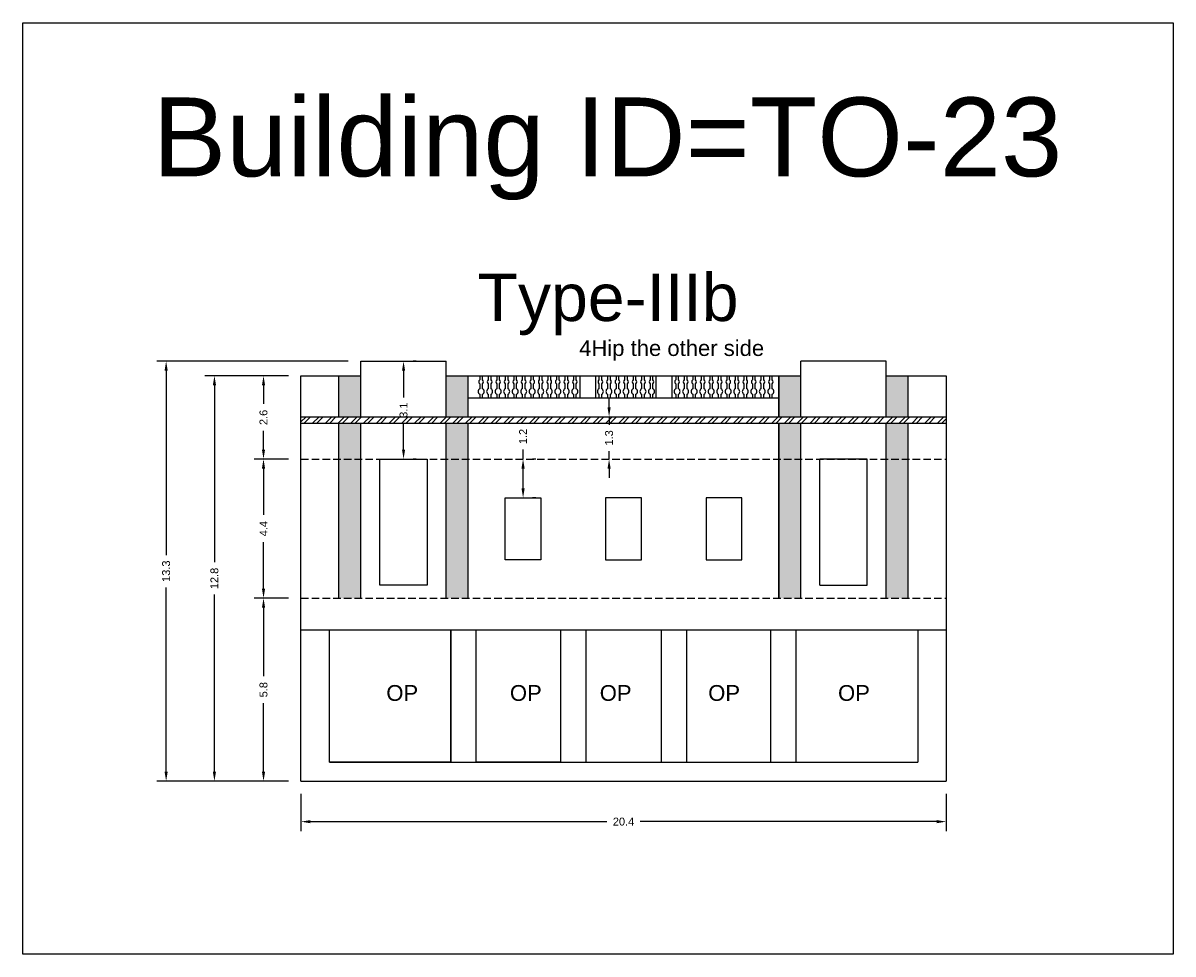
# Model space of a CAD drawing. Header units: metres. Extents: x 3416649 to 3417130, y -6713042 to -6712690.
# Tile 30 of 70: x 3416741 to 3416778, y -6712810 to -6712780. Entities that reach past the tile are written whole.
import ezdxf

# ---------------------------------------------------------------- set-up
doc = ezdxf.new("R2010")
doc.units = ezdxf.units.M
doc.linetypes.add('ACAD_ISO02W100', pattern=[15, 12, -3])
doc.layers.add('Dotted', color=7, linetype='ACAD_ISO02W100', plot=False)
doc.styles.get("Standard").update_dxf_attribs({"font": 'arial.ttf'})
doc.dimstyles.new('ISO-25', dxfattribs={"dimtxt": 0.25, "dimasz": 0.3, "dimexe": 0.3, "dimexo": 0.4, "dimgap": 0.2, "dimtad": 0, "dimdec": 1, "dimdsep": 46, "dimtxsty": 'Standard', "dimcen": 2.5, "dimadec": 0, "dimazin": 0, "dimtfac": 1, "dimtdec": 1, "dimtmove": 0, "dimatfit": 3, "dimfxl": 1, "dimarcsym": 0})

# ---------------------------------------------------------------- blocks, each defined once
blk = doc.blocks.new('*D175')
at = {"color": 0, "lineweight": -2, "transparency": 16777216}
for p, q in [((3416749.532, -6712798.596), (3416748.445, -6712798.596)), ((3416748.745, -6712798.896), (3416748.745, -6712801.068)), ((3416748.745, -6712804.096), (3416748.745, -6712801.924)), ((3416749.532, -6712804.396), (3416748.445, -6712804.396))]:
    blk.add_line(p, q, dxfattribs=at)
at = {"color": 0, "transparency": 16777216}
for points in [[(3416748.695, -6712798.896), (3416748.795, -6712798.896), (3416748.745, -6712798.596)], [(3416748.695, -6712804.096), (3416748.795, -6712804.096), (3416748.745, -6712804.396)]]:
    blk.add_solid(points, dxfattribs=at)
at = {"layer": 'Defpoints', "color": 0, "transparency": 16777216}
for p in [(3416748.745, -6712798.596), (3416749.932, -6712798.596), (3416749.932, -6712804.396)]:
    blk.add_point(p, dxfattribs=at)
at = {"color": 0, "transparency": 16777216, "insert": (3416748.745, -6712801.496), "char_height": 0.25, "attachment_point": 5, "rotation": 90}
blk.add_mtext('5.8', dxfattribs=at)
blk = doc.blocks.new('*D176')
at = {"color": 0, "lineweight": -2, "transparency": 16777216}
for p, q in [((3416749.532, -6712794.186), (3416748.445, -6712794.186)), ((3416748.745, -6712794.486), (3416748.745, -6712795.959)), ((3416748.745, -6712798.296), (3416748.745, -6712796.823)), ((3416749.532, -6712798.596), (3416748.445, -6712798.596))]:
    blk.add_line(p, q, dxfattribs=at)
at = {"color": 0, "transparency": 16777216}
for points in [[(3416748.695, -6712794.486), (3416748.795, -6712794.486), (3416748.745, -6712794.186)], [(3416748.695, -6712798.296), (3416748.795, -6712798.296), (3416748.745, -6712798.596)]]:
    blk.add_solid(points, dxfattribs=at)
at = {"layer": 'Defpoints', "color": 0, "transparency": 16777216}
for p in [(3416748.745, -6712794.186), (3416749.932, -6712794.186), (3416749.932, -6712798.596)]:
    blk.add_point(p, dxfattribs=at)
at = {"color": 0, "transparency": 16777216, "insert": (3416748.745, -6712796.391), "char_height": 0.25, "attachment_point": 5, "rotation": 90}
blk.add_mtext('4.4', dxfattribs=at)
blk = doc.blocks.new('*D177')
at = {"color": 0, "lineweight": -2, "transparency": 16777216}
for p, q in [((3416749.932, -6712804.796), (3416749.932, -6712805.978)), ((3416770.372, -6712804.796), (3416770.372, -6712805.978)), ((3416750.232, -6712805.678), (3416759.626, -6712805.678)), ((3416770.072, -6712805.678), (3416760.678, -6712805.678))]:
    blk.add_line(p, q, dxfattribs=at)
at = {"color": 0, "transparency": 16777216}
for points in [[(3416750.232, -6712805.628), (3416750.232, -6712805.728), (3416749.932, -6712805.678)], [(3416770.072, -6712805.628), (3416770.072, -6712805.728), (3416770.372, -6712805.678)]]:
    blk.add_solid(points, dxfattribs=at)
at = {"layer": 'Defpoints', "color": 0, "transparency": 16777216}
for p in [(3416749.932, -6712804.396), (3416770.372, -6712804.396), (3416770.372, -6712805.678)]:
    blk.add_point(p, dxfattribs=at)
at = {"color": 0, "transparency": 16777216, "insert": (3416760.152, -6712805.678), "char_height": 0.25, "attachment_point": 5}
blk.add_mtext('20.4', dxfattribs=at)
blk = doc.blocks.new('*D178')
at = {"color": 0, "lineweight": -2, "transparency": 16777216}
for p, q in [((3416749.532, -6712791.546), (3416748.445, -6712791.546)), ((3416748.745, -6712791.846), (3416748.745, -6712792.436)), ((3416748.745, -6712793.886), (3416748.745, -6712793.295)), ((3416749.532, -6712794.186), (3416748.445, -6712794.186))]:
    blk.add_line(p, q, dxfattribs=at)
at = {"color": 0, "transparency": 16777216}
for points in [[(3416748.695, -6712791.846), (3416748.795, -6712791.846), (3416748.745, -6712791.546)], [(3416748.695, -6712793.886), (3416748.795, -6712793.886), (3416748.745, -6712794.186)]]:
    blk.add_solid(points, dxfattribs=at)
at = {"layer": 'Defpoints', "color": 0, "transparency": 16777216}
for p in [(3416748.745, -6712791.546), (3416749.932, -6712791.546), (3416749.932, -6712794.186)]:
    blk.add_point(p, dxfattribs=at)
at = {"color": 0, "transparency": 16777216, "insert": (3416748.745, -6712792.866), "char_height": 0.25, "attachment_point": 5, "rotation": 90}
blk.add_mtext('2.6', dxfattribs=at)
blk = doc.blocks.new('*D179')
at = {"color": 0, "lineweight": -2, "transparency": 16777216}
for p, q in [((3416753.182, -6712791.386), (3416753.182, -6712792.232)), ((3416753.582, -6712791.086), (3416753.482, -6712791.086)), ((3416753.182, -6712793.886), (3416753.182, -6712793.039)), ((3416753.582, -6712794.186), (3416753.482, -6712794.186))]:
    blk.add_line(p, q, dxfattribs=at)
at = {"color": 0, "transparency": 16777216}
for points in [[(3416753.132, -6712791.386), (3416753.232, -6712791.386), (3416753.182, -6712791.086)], [(3416753.132, -6712793.886), (3416753.232, -6712793.886), (3416753.182, -6712794.186)]]:
    blk.add_solid(points, dxfattribs=at)
at = {"layer": 'Defpoints', "color": 0, "transparency": 16777216}
for p in [(3416753.182, -6712791.086), (3416753.182, -6712791.086), (3416753.182, -6712794.186)]:
    blk.add_point(p, dxfattribs=at)
at = {"color": 0, "transparency": 16777216, "insert": (3416753.182, -6712792.636), "char_height": 0.25, "attachment_point": 5, "rotation": 90}
blk.add_mtext('3.1', dxfattribs=at)
blk = doc.blocks.new('*D180')
at = {"color": 0, "lineweight": -2, "transparency": 16777216}
for p, q in [((3416756.969, -6712794.186), (3416756.969, -6712793.886)), ((3416757.369, -6712794.186), (3416757.269, -6712794.186)), ((3416756.969, -6712795.112), (3416756.969, -6712794.486)), ((3416757.369, -6712795.412), (3416757.269, -6712795.412))]:
    blk.add_line(p, q, dxfattribs=at)
at = {"color": 0, "transparency": 16777216}
for points in [[(3416756.919, -6712794.486), (3416757.019, -6712794.486), (3416756.969, -6712794.186)], [(3416756.919, -6712795.112), (3416757.019, -6712795.112), (3416756.969, -6712795.412)]]:
    blk.add_solid(points, dxfattribs=at)
at = {"layer": 'Defpoints', "color": 0, "transparency": 16777216}
for p in [(3416756.969, -6712794.186), (3416756.969, -6712794.186), (3416756.969, -6712795.412)]:
    blk.add_point(p, dxfattribs=at)
at = {"color": 0, "transparency": 16777216, "insert": (3416756.969, -6712793.471), "char_height": 0.25, "attachment_point": 5, "rotation": 90}
blk.add_mtext('1.2', dxfattribs=at)
blk = doc.blocks.new('*D181')
at = {"color": 0, "lineweight": -2, "transparency": 16777216}
for p, q in [((3416759.694, -6712792.546), (3416759.694, -6712792.246)), ((3416759.694, -6712792.846), (3416759.694, -6712793.1)), ((3416759.905, -6712792.846), (3416759.994, -6712792.846)), ((3416759.694, -6712794.186), (3416759.694, -6712793.932)), ((3416759.905, -6712794.186), (3416759.994, -6712794.186)), ((3416759.694, -6712794.486), (3416759.694, -6712794.786))]:
    blk.add_line(p, q, dxfattribs=at)
at = {"color": 0, "transparency": 16777216}
for points in [[(3416759.644, -6712792.546), (3416759.744, -6712792.546), (3416759.694, -6712792.846)], [(3416759.644, -6712794.486), (3416759.744, -6712794.486), (3416759.694, -6712794.186)]]:
    blk.add_solid(points, dxfattribs=at)
at = {"layer": 'Defpoints', "color": 0, "transparency": 16777216}
for p in [(3416759.505, -6712792.846), (3416759.694, -6712792.846), (3416759.505, -6712794.186)]:
    blk.add_point(p, dxfattribs=at)
at = {"color": 0, "transparency": 16777216, "insert": (3416759.694, -6712793.516), "char_height": 0.25, "attachment_point": 5, "rotation": 90}
blk.add_mtext('1.3', dxfattribs=at)
blk = doc.blocks.new('*D182')
at = {"color": 0, "lineweight": -2, "transparency": 16777216}
for p, q in [((3416749.532, -6712791.546), (3416746.89, -6712791.546)), ((3416747.19, -6712791.846), (3416747.19, -6712797.458)), ((3416747.19, -6712804.096), (3416747.19, -6712798.484)), ((3416749.532, -6712804.396), (3416746.89, -6712804.396))]:
    blk.add_line(p, q, dxfattribs=at)
at = {"color": 0, "transparency": 16777216}
for points in [[(3416747.14, -6712791.846), (3416747.24, -6712791.846), (3416747.19, -6712791.546)], [(3416747.14, -6712804.096), (3416747.24, -6712804.096), (3416747.19, -6712804.396)]]:
    blk.add_solid(points, dxfattribs=at)
at = {"layer": 'Defpoints', "color": 0, "transparency": 16777216}
for p in [(3416747.19, -6712791.546), (3416749.932, -6712791.546), (3416749.932, -6712804.396)]:
    blk.add_point(p, dxfattribs=at)
at = {"color": 0, "transparency": 16777216, "insert": (3416747.19, -6712797.971), "char_height": 0.25, "attachment_point": 5, "rotation": 90}
blk.add_mtext('12.8', dxfattribs=at)
blk = doc.blocks.new('*D183')
at = {"color": 0, "lineweight": -2, "transparency": 16777216}
for p, q in [((3416751.432, -6712791.086), (3416745.36, -6712791.086)), ((3416745.66, -6712791.386), (3416745.66, -6712797.228)), ((3416745.66, -6712804.096), (3416745.66, -6712798.254)), ((3416749.532, -6712804.396), (3416745.36, -6712804.396))]:
    blk.add_line(p, q, dxfattribs=at)
at = {"color": 0, "transparency": 16777216}
for points in [[(3416745.61, -6712791.386), (3416745.71, -6712791.386), (3416745.66, -6712791.086)], [(3416745.61, -6712804.096), (3416745.71, -6712804.096), (3416745.66, -6712804.396)]]:
    blk.add_solid(points, dxfattribs=at)
at = {"layer": 'Defpoints', "color": 0, "transparency": 16777216}
for p in [(3416745.66, -6712791.086), (3416751.832, -6712791.086), (3416749.932, -6712804.396)]:
    blk.add_point(p, dxfattribs=at)
at = {"color": 0, "transparency": 16777216, "insert": (3416745.66, -6712797.741), "char_height": 0.25, "attachment_point": 5, "rotation": 90}
blk.add_mtext('13.3', dxfattribs=at)

msp = doc.modelspace()

# ---------------------------------------------------------------- hatches: boundary and pattern name
h = msp.add_hatch(color=256)
h.dxf.hatch_style = 1
h.paths.add_polyline_path([(3416755.232, -6712791.546), (3416754.532, -6712791.546), (3416754.532, -6712792.846), (3416755.232, -6712792.846)])
h.paths.add_polyline_path([(3416755.232, -6712793.046), (3416754.532, -6712793.046), (3416754.532, -6712794.186), (3416755.232, -6712794.186)])
h.paths.add_polyline_path([(3416755.232, -6712794.186), (3416754.532, -6712794.186), (3416754.532, -6712798.596), (3416755.232, -6712798.596)])
h.paths.add_polyline_path([(3416751.832, -6712794.186), (3416751.132, -6712794.186), (3416751.132, -6712798.596), (3416751.832, -6712798.596)])
h.paths.add_polyline_path([(3416751.832, -6712793.046), (3416751.132, -6712793.046), (3416751.132, -6712794.186), (3416751.832, -6712794.186)])
h.paths.add_polyline_path([(3416751.832, -6712791.546), (3416751.132, -6712791.546), (3416751.132, -6712792.846), (3416751.832, -6712792.846)])
h = msp.add_hatch(color=256)
h.dxf.hatch_style = 1
h.paths.add_polyline_path([(3416765.772, -6712791.546), (3416765.072, -6712791.546), (3416765.072, -6712792.846), (3416765.772, -6712792.846)])
h.paths.add_polyline_path([(3416765.772, -6712793.046), (3416765.072, -6712793.046), (3416765.072, -6712794.186), (3416765.772, -6712794.186)])
h.paths.add_polyline_path([(3416765.772, -6712794.186), (3416765.072, -6712794.186), (3416765.072, -6712798.596), (3416765.772, -6712798.596)])
h.paths.add_polyline_path([(3416769.172, -6712794.186), (3416768.472, -6712794.186), (3416768.472, -6712798.596), (3416769.172, -6712798.596)])
h.paths.add_polyline_path([(3416769.172, -6712793.046), (3416768.472, -6712793.046), (3416768.472, -6712794.186), (3416769.172, -6712794.186)])
h.paths.add_polyline_path([(3416769.172, -6712791.546), (3416768.472, -6712791.546), (3416768.472, -6712792.846), (3416769.172, -6712792.846)])
h = msp.add_hatch()
h.set_pattern_fill('ANSI32', color=256, scale=0.03)
h.set_pattern_definition([(45, (-24.0477, 0), (-0.202055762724, 0.202055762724), []), (45, (-23.91298, 0), (-0.202055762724, 0.202055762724), [])])
h.paths.add_polyline_path([(3416749.932, -6712792.846), (3416749.932, -6712793.046), (3416770.372, -6712793.046), (3416770.372, -6712792.846)])

# ---------------------------------------------------------------- linework, layer by layer
for p, q in [((3416758.766, -6712791.546), (3416758.766, -6712792.246)), ((3416759.266, -6712791.546), (3416759.266, -6712792.246)), ((3416761.18, -6712791.546), (3416761.18, -6712792.246)), ((3416761.68, -6712791.546), (3416761.68, -6712792.246))]:
    msp.add_line(p, q)
for points in [[(3416741.124, -6712780.366), (3416777.562, -6712780.366), (3416777.562, -6712809.873), (3416741.124, -6712809.873)], [(3416752.432, -6712794.186), (3416753.932, -6712794.186), (3416753.932, -6712798.186), (3416752.432, -6712798.186)], [(3416756.401, -6712795.412), (3416757.536, -6712795.412), (3416757.536, -6712797.375), (3416756.401, -6712797.375)], [(3416760.72, -6712795.412), (3416759.584, -6712795.412), (3416759.584, -6712797.375), (3416760.72, -6712797.375)], [(3416763.903, -6712795.412), (3416762.768, -6712795.412), (3416762.768, -6712797.375), (3416763.903, -6712797.375)], [(3416750.832, -6712799.596), (3416754.682, -6712799.596), (3416754.682, -6712803.796), (3416750.832, -6712803.796)], [(3416755.482, -6712799.596), (3416758.16, -6712799.596), (3416758.16, -6712803.796), (3416755.482, -6712803.796)]]:
    msp.add_lwpolyline(points, close=True)
for points in [[(3416751.832, -6712791.086), (3416754.532, -6712791.086)], [(3416751.832, -6712791.546), (3416751.832, -6712791.086)], [(3416754.532, -6712791.546), (3416754.532, -6712791.086)], [(3416768.472, -6712791.086), (3416765.772, -6712791.086)], [(3416765.772, -6712791.546), (3416765.772, -6712791.086)], [(3416768.472, -6712791.546), (3416768.472, -6712791.086)], [(3416749.932, -6712791.546), (3416751.832, -6712791.546)], [(3416749.932, -6712804.396), (3416749.932, -6712791.546)], [(3416751.132, -6712792.846), (3416751.132, -6712791.546)], [(3416751.832, -6712792.846), (3416751.832, -6712791.546)], [(3416754.532, -6712791.546), (3416765.772, -6712791.546)], [(3416754.532, -6712792.846), (3416754.532, -6712791.546)], [(3416755.232, -6712792.846), (3416755.232, -6712791.546)], [(3416765.072, -6712791.546), (3416765.072, -6712792.846)], [(3416765.072, -6712792.846), (3416765.072, -6712791.546)], [(3416765.772, -6712792.846), (3416765.772, -6712791.546)], [(3416768.472, -6712792.846), (3416768.472, -6712791.546)], [(3416768.472, -6712791.546), (3416770.372, -6712791.546)], [(3416769.172, -6712792.846), (3416769.172, -6712791.546)], [(3416770.372, -6712791.546), (3416770.372, -6712804.396)], [(3416755.232, -6712792.246), (3416765.072, -6712792.246)], [(3416749.932, -6712792.846), (3416770.372, -6712792.846)], [(3416749.932, -6712793.046), (3416770.372, -6712793.046)], [(3416751.132, -6712798.596), (3416751.132, -6712793.046)], [(3416751.832, -6712798.596), (3416751.832, -6712793.046)], [(3416754.532, -6712798.596), (3416754.532, -6712793.046)], [(3416755.232, -6712798.596), (3416755.232, -6712793.046)], [(3416765.072, -6712798.596), (3416765.072, -6712793.046)], [(3416765.072, -6712793.046), (3416765.072, -6712798.596)], [(3416765.772, -6712798.596), (3416765.772, -6712793.046)], [(3416768.472, -6712798.596), (3416768.472, -6712793.046)], [(3416769.172, -6712798.596), (3416769.172, -6712793.046)], [(3416766.372, -6712798.186), (3416766.372, -6712794.186)], [(3416767.872, -6712794.186), (3416766.372, -6712794.186)], [(3416767.872, -6712798.186), (3416767.872, -6712794.186)], [(3416766.372, -6712798.186), (3416767.872, -6712798.186)], [(3416749.932, -6712799.596), (3416770.372, -6712799.596)], [(3416750.832, -6712803.796), (3416750.832, -6712799.596)], [(3416754.682, -6712803.796), (3416754.682, -6712799.596)], [(3416755.482, -6712803.796), (3416755.482, -6712799.596)], [(3416758.16, -6712799.596), (3416758.16, -6712803.796)], [(3416758.96, -6712799.596), (3416758.96, -6712803.796)], [(3416761.344, -6712799.596), (3416761.344, -6712803.796)], [(3416762.144, -6712799.596), (3416762.144, -6712803.796)], [(3416764.822, -6712803.796), (3416764.822, -6712799.596)], [(3416765.622, -6712803.796), (3416765.622, -6712799.596)], [(3416769.472, -6712799.596), (3416769.472, -6712803.796)], [(3416750.832, -6712803.796), (3416769.472, -6712803.796)], [(3416749.932, -6712804.396), (3416770.372, -6712804.396)]]:
    msp.add_lwpolyline(points)
for points in [[(3416755.594, -6712791.546), (3416755.594, -6712791.676, 0.504557), (3416755.594, -6712791.798), (3416755.594, -6712791.96, 0.59952), (3416755.594, -6712792.129), (3416755.594, -6712792.246)], [(3416755.684, -6712792.246), (3416755.684, -6712792.129, 0.59952), (3416755.684, -6712791.96), (3416755.684, -6712791.798, 0.504557), (3416755.684, -6712791.676), (3416755.684, -6712791.546)], [(3416755.864, -6712791.546), (3416755.864, -6712791.676, 0.504557), (3416755.864, -6712791.798), (3416755.864, -6712791.96, 0.59952), (3416755.864, -6712792.129), (3416755.864, -6712792.246)], [(3416755.954, -6712792.246), (3416755.954, -6712792.129, 0.59952), (3416755.954, -6712791.96), (3416755.954, -6712791.798, 0.504557), (3416755.954, -6712791.676), (3416755.954, -6712791.546)], [(3416756.134, -6712791.546), (3416756.134, -6712791.676, 0.504557), (3416756.134, -6712791.798), (3416756.134, -6712791.96, 0.59952), (3416756.134, -6712792.129), (3416756.134, -6712792.246)], [(3416756.224, -6712792.246), (3416756.224, -6712792.129, 0.59952), (3416756.224, -6712791.96), (3416756.224, -6712791.798, 0.504557), (3416756.224, -6712791.676), (3416756.224, -6712791.546)], [(3416756.404, -6712791.546), (3416756.404, -6712791.676, 0.504557), (3416756.404, -6712791.798), (3416756.404, -6712791.96, 0.59952), (3416756.404, -6712792.129), (3416756.404, -6712792.246)], [(3416756.494, -6712792.246), (3416756.494, -6712792.129, 0.59952), (3416756.494, -6712791.96), (3416756.494, -6712791.798, 0.504557), (3416756.494, -6712791.676), (3416756.494, -6712791.546)], [(3416756.674, -6712791.546), (3416756.674, -6712791.676, 0.504557), (3416756.674, -6712791.798), (3416756.674, -6712791.96, 0.59952), (3416756.674, -6712792.129), (3416756.674, -6712792.246)], [(3416756.764, -6712792.246), (3416756.764, -6712792.129, 0.59952), (3416756.764, -6712791.96), (3416756.764, -6712791.798, 0.504557), (3416756.764, -6712791.676), (3416756.764, -6712791.546)], [(3416756.944, -6712791.546), (3416756.944, -6712791.676, 0.504557), (3416756.944, -6712791.798), (3416756.944, -6712791.96, 0.59952), (3416756.944, -6712792.129), (3416756.944, -6712792.246)], [(3416757.034, -6712792.246), (3416757.034, -6712792.129, 0.59952), (3416757.034, -6712791.96), (3416757.034, -6712791.798, 0.504557), (3416757.034, -6712791.676), (3416757.034, -6712791.546)], [(3416757.214, -6712791.546), (3416757.214, -6712791.676, 0.504557), (3416757.214, -6712791.798), (3416757.214, -6712791.96, 0.59952), (3416757.214, -6712792.129), (3416757.214, -6712792.246)], [(3416757.304, -6712792.246), (3416757.304, -6712792.129, 0.59952), (3416757.304, -6712791.96), (3416757.304, -6712791.798, 0.504557), (3416757.304, -6712791.676), (3416757.304, -6712791.546)], [(3416757.484, -6712791.546), (3416757.484, -6712791.676, 0.504557), (3416757.484, -6712791.798), (3416757.484, -6712791.96, 0.59952), (3416757.484, -6712792.129), (3416757.484, -6712792.246)], [(3416757.574, -6712792.246), (3416757.574, -6712792.129, 0.59952), (3416757.574, -6712791.96), (3416757.574, -6712791.798, 0.504557), (3416757.574, -6712791.676), (3416757.574, -6712791.546)], [(3416757.754, -6712791.546), (3416757.754, -6712791.676, 0.504557), (3416757.754, -6712791.798), (3416757.754, -6712791.96, 0.59952), (3416757.754, -6712792.129), (3416757.754, -6712792.246)], [(3416757.844, -6712792.246), (3416757.844, -6712792.129, 0.59952), (3416757.844, -6712791.96), (3416757.844, -6712791.798, 0.504557), (3416757.844, -6712791.676), (3416757.844, -6712791.546)], [(3416758.024, -6712791.546), (3416758.024, -6712791.676, 0.504557), (3416758.024, -6712791.798), (3416758.024, -6712791.96, 0.59952), (3416758.024, -6712792.129), (3416758.024, -6712792.246)], [(3416758.114, -6712792.246), (3416758.114, -6712792.129, 0.59952), (3416758.114, -6712791.96), (3416758.114, -6712791.798, 0.504557), (3416758.114, -6712791.676), (3416758.114, -6712791.546)], [(3416758.294, -6712791.546), (3416758.294, -6712791.676, 0.504557), (3416758.294, -6712791.798), (3416758.294, -6712791.96, 0.59952), (3416758.294, -6712792.129), (3416758.294, -6712792.246)], [(3416758.384, -6712792.246), (3416758.384, -6712792.129, 0.59952), (3416758.384, -6712791.96), (3416758.384, -6712791.798, 0.504557), (3416758.384, -6712791.676), (3416758.384, -6712791.546)], [(3416758.564, -6712791.546), (3416758.564, -6712791.676, 0.504557), (3416758.564, -6712791.798), (3416758.564, -6712791.96, 0.59952), (3416758.564, -6712792.129), (3416758.564, -6712792.246)], [(3416758.654, -6712792.246), (3416758.654, -6712792.129, 0.59952), (3416758.654, -6712791.96), (3416758.654, -6712791.798, 0.504557), (3416758.654, -6712791.676), (3416758.654, -6712791.546)], [(3416759.374, -6712791.546), (3416759.374, -6712791.676, 0.504557), (3416759.374, -6712791.798), (3416759.374, -6712791.96, 0.59952), (3416759.374, -6712792.129), (3416759.374, -6712792.246)], [(3416759.464, -6712792.246), (3416759.464, -6712792.129, 0.59952), (3416759.464, -6712791.96), (3416759.464, -6712791.798, 0.504557), (3416759.464, -6712791.676), (3416759.464, -6712791.546)], [(3416759.644, -6712791.546), (3416759.644, -6712791.676, 0.504557), (3416759.644, -6712791.798), (3416759.644, -6712791.96, 0.59952), (3416759.644, -6712792.129), (3416759.644, -6712792.246)], [(3416759.734, -6712792.246), (3416759.734, -6712792.129, 0.59952), (3416759.734, -6712791.96), (3416759.734, -6712791.798, 0.504557), (3416759.734, -6712791.676), (3416759.734, -6712791.546)], [(3416759.914, -6712791.546), (3416759.914, -6712791.676, 0.504557), (3416759.914, -6712791.798), (3416759.914, -6712791.96, 0.59952), (3416759.914, -6712792.129), (3416759.914, -6712792.246)], [(3416760.004, -6712792.246), (3416760.004, -6712792.129, 0.59952), (3416760.004, -6712791.96), (3416760.004, -6712791.798, 0.504557), (3416760.004, -6712791.676), (3416760.004, -6712791.546)], [(3416760.184, -6712791.546), (3416760.184, -6712791.676, 0.504557), (3416760.184, -6712791.798), (3416760.184, -6712791.96, 0.59952), (3416760.184, -6712792.129), (3416760.184, -6712792.246)], [(3416760.274, -6712792.246), (3416760.274, -6712792.129, 0.59952), (3416760.274, -6712791.96), (3416760.274, -6712791.798, 0.504557), (3416760.274, -6712791.676), (3416760.274, -6712791.546)], [(3416760.454, -6712791.546), (3416760.454, -6712791.676, 0.504557), (3416760.454, -6712791.798), (3416760.454, -6712791.96, 0.59952), (3416760.454, -6712792.129), (3416760.454, -6712792.246)], [(3416760.544, -6712792.246), (3416760.544, -6712792.129, 0.59952), (3416760.544, -6712791.96), (3416760.544, -6712791.798, 0.504557), (3416760.544, -6712791.676), (3416760.544, -6712791.546)], [(3416760.724, -6712791.546), (3416760.724, -6712791.676, 0.504557), (3416760.724, -6712791.798), (3416760.724, -6712791.96, 0.59952), (3416760.724, -6712792.129), (3416760.724, -6712792.246)], [(3416760.814, -6712792.246), (3416760.814, -6712792.129, 0.59952), (3416760.814, -6712791.96), (3416760.814, -6712791.798, 0.504557), (3416760.814, -6712791.676), (3416760.814, -6712791.546)], [(3416760.994, -6712791.546), (3416760.994, -6712791.676, 0.504557), (3416760.994, -6712791.798), (3416760.994, -6712791.96, 0.59952), (3416760.994, -6712792.129), (3416760.994, -6712792.246)], [(3416761.084, -6712792.246), (3416761.084, -6712792.129, 0.59952), (3416761.084, -6712791.96), (3416761.084, -6712791.798, 0.504557), (3416761.084, -6712791.676), (3416761.084, -6712791.546)], [(3416761.804, -6712791.546), (3416761.804, -6712791.676, 0.504557), (3416761.804, -6712791.798), (3416761.804, -6712791.96, 0.59952), (3416761.804, -6712792.129), (3416761.804, -6712792.246)], [(3416761.894, -6712792.246), (3416761.894, -6712792.129, 0.59952), (3416761.894, -6712791.96), (3416761.894, -6712791.798, 0.504557), (3416761.894, -6712791.676), (3416761.894, -6712791.546)], [(3416762.074, -6712791.546), (3416762.074, -6712791.676, 0.504557), (3416762.074, -6712791.798), (3416762.074, -6712791.96, 0.59952), (3416762.074, -6712792.129), (3416762.074, -6712792.246)], [(3416762.164, -6712792.246), (3416762.164, -6712792.129, 0.59952), (3416762.164, -6712791.96), (3416762.164, -6712791.798, 0.504557), (3416762.164, -6712791.676), (3416762.164, -6712791.546)], [(3416762.344, -6712791.546), (3416762.344, -6712791.676, 0.504557), (3416762.344, -6712791.798), (3416762.344, -6712791.96, 0.59952), (3416762.344, -6712792.129), (3416762.344, -6712792.246)], [(3416762.434, -6712792.246), (3416762.434, -6712792.129, 0.59952), (3416762.434, -6712791.96), (3416762.434, -6712791.798, 0.504557), (3416762.434, -6712791.676), (3416762.434, -6712791.546)], [(3416762.614, -6712791.546), (3416762.614, -6712791.676, 0.504557), (3416762.614, -6712791.798), (3416762.614, -6712791.96, 0.59952), (3416762.614, -6712792.129), (3416762.614, -6712792.246)], [(3416762.704, -6712792.246), (3416762.704, -6712792.129, 0.59952), (3416762.704, -6712791.96), (3416762.704, -6712791.798, 0.504557), (3416762.704, -6712791.676), (3416762.704, -6712791.546)], [(3416762.884, -6712791.546), (3416762.884, -6712791.676, 0.504557), (3416762.884, -6712791.798), (3416762.884, -6712791.96, 0.59952), (3416762.884, -6712792.129), (3416762.884, -6712792.246)], [(3416762.974, -6712792.246), (3416762.974, -6712792.129, 0.59952), (3416762.974, -6712791.96), (3416762.974, -6712791.798, 0.504557), (3416762.974, -6712791.676), (3416762.974, -6712791.546)], [(3416763.154, -6712791.546), (3416763.154, -6712791.676, 0.504557), (3416763.154, -6712791.798), (3416763.154, -6712791.96, 0.59952), (3416763.154, -6712792.129), (3416763.154, -6712792.246)], [(3416763.244, -6712792.246), (3416763.244, -6712792.129, 0.59952), (3416763.244, -6712791.96), (3416763.244, -6712791.798, 0.504557), (3416763.244, -6712791.676), (3416763.244, -6712791.546)], [(3416763.424, -6712791.546), (3416763.424, -6712791.676, 0.504557), (3416763.424, -6712791.798), (3416763.424, -6712791.96, 0.59952), (3416763.424, -6712792.129), (3416763.424, -6712792.246)], [(3416763.514, -6712792.246), (3416763.514, -6712792.129, 0.59952), (3416763.514, -6712791.96), (3416763.514, -6712791.798, 0.504557), (3416763.514, -6712791.676), (3416763.514, -6712791.546)], [(3416763.694, -6712791.546), (3416763.694, -6712791.676, 0.504557), (3416763.694, -6712791.798), (3416763.694, -6712791.96, 0.59952), (3416763.694, -6712792.129), (3416763.694, -6712792.246)], [(3416763.784, -6712792.246), (3416763.784, -6712792.129, 0.59952), (3416763.784, -6712791.96), (3416763.784, -6712791.798, 0.504557), (3416763.784, -6712791.676), (3416763.784, -6712791.546)], [(3416763.964, -6712791.546), (3416763.964, -6712791.676, 0.504557), (3416763.964, -6712791.798), (3416763.964, -6712791.96, 0.59952), (3416763.964, -6712792.129), (3416763.964, -6712792.246)], [(3416764.054, -6712792.246), (3416764.054, -6712792.129, 0.59952), (3416764.054, -6712791.96), (3416764.054, -6712791.798, 0.504557), (3416764.054, -6712791.676), (3416764.054, -6712791.546)], [(3416764.234, -6712791.546), (3416764.234, -6712791.676, 0.504557), (3416764.234, -6712791.798), (3416764.234, -6712791.96, 0.59952), (3416764.234, -6712792.129), (3416764.234, -6712792.246)], [(3416764.324, -6712792.246), (3416764.324, -6712792.129, 0.59952), (3416764.324, -6712791.96), (3416764.324, -6712791.798, 0.504557), (3416764.324, -6712791.676), (3416764.324, -6712791.546)], [(3416764.504, -6712791.546), (3416764.504, -6712791.676, 0.504557), (3416764.504, -6712791.798), (3416764.504, -6712791.96, 0.59952), (3416764.504, -6712792.129), (3416764.504, -6712792.246)], [(3416764.594, -6712792.246), (3416764.594, -6712792.129, 0.59952), (3416764.594, -6712791.96), (3416764.594, -6712791.798, 0.504557), (3416764.594, -6712791.676), (3416764.594, -6712791.546)], [(3416764.774, -6712791.546), (3416764.774, -6712791.676, 0.504557), (3416764.774, -6712791.798), (3416764.774, -6712791.96, 0.59952), (3416764.774, -6712792.129), (3416764.774, -6712792.246)], [(3416764.864, -6712792.246), (3416764.864, -6712792.129, 0.59952), (3416764.864, -6712791.96), (3416764.864, -6712791.798, 0.504557), (3416764.864, -6712791.676), (3416764.864, -6712791.546)]]:
    msp.add_lwpolyline(points, format="xyb")
at = {"layer": 'Dotted', "ltscale": 0.02}
for points in [[(3416749.932, -6712794.186), (3416770.372, -6712794.186)], [(3416749.932, -6712798.596), (3416770.372, -6712798.596)]]:
    msp.add_lwpolyline(points, dxfattribs=at)

# ---------------------------------------------------------------- texts
at = {"attachment_point": 1}
for s, width, heights, insert, char_height in [('Building ID=TO-23', 67.86454, [0.517], (3416745.23, -6712782.727), 2.5), ('Type-IIIb ', 9.99112, [0.517], (3416755.528, -6712788.311), 1.5), ('4Hip the other side', 67.86454, [0], (3416758.745, -6712790.419), 0.5), ('OP', 67.86454, [0], (3416752.636, -6712801.349), 0.5), ('OP', 67.86454, [0], (3416756.552, -6712801.349), 0.5), ('OP', 67.86454, [0], (3416759.398, -6712801.349), 0.5), ('OP', 67.86454, [0], (3416762.835, -6712801.349), 0.5), ('OP', 67.86454, [0], (3416766.949, -6712801.349), 0.5)]:
    msp.add_mtext_dynamic_manual_height_columns(s, width=width, gutter_width=12.5, heights=heights, dxfattribs=dict(at, insert=insert, char_height=char_height))

# ---------------------------------------------------------------- dimensions: what is measured, and where the dimension line sits
for base, p1, p2, picture, middle in [((3416745.66, -6712791.086), (3416749.932, -6712804.396), (3416751.832, -6712791.086), '*D183', (3416745.66, -6712797.741)), ((3416753.182, -6712791.086), (3416753.182, -6712794.186), (3416753.182, -6712791.086), '*D179', (3416753.182, -6712792.636)), ((3416747.189999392, -6712791.545813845), (3416749.932071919, -6712804.39581384), (3416749.932071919, -6712791.545813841), '*D182', (3416747.189999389, -6712797.970813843)), ((3416748.745, -6712791.546), (3416749.932, -6712794.186), (3416749.932, -6712791.546), '*D178', (3416748.745, -6712792.866)), ((3416756.969, -6712794.186), (3416756.969, -6712795.412), (3416756.969, -6712794.186), '*D180', (3416756.969, -6712793.471)), ((3416748.745, -6712794.186), (3416749.932, -6712798.596), (3416749.932, -6712794.186), '*D176', (3416748.745, -6712796.391)), ((3416748.745, -6712798.596), (3416749.932, -6712804.396), (3416749.932, -6712798.596), '*D175', (3416748.745, -6712801.496))]:
    dim = msp.add_linear_dim(base=base, p1=p1, p2=p2, angle=90, dimstyle='ISO-25')
    dim.commit()
    dim.dimension.update_dxf_attribs({"geometry": picture, "text_midpoint": middle})
dim = msp.add_linear_dim(base=(3416759.694, -6712792.846), p1=(3416759.505, -6712794.186), p2=(3416759.505, -6712792.846), angle=90, dimstyle='ISO-25')
dim.commit()
dim.dimension.update_dxf_attribs({"geometry": '*D181', "text_midpoint": (3416759.694, -6712793.516), "dimtype": 160})
dim = msp.add_linear_dim(base=(3416770.372, -6712805.678), p1=(3416749.932, -6712804.396), p2=(3416770.372, -6712804.396), dimstyle='ISO-25')
dim.commit()
dim.dimension.update_dxf_attribs({"geometry": '*D177', "text_midpoint": (3416760.152, -6712805.678)})

doc.saveas('drawing.dxf')
